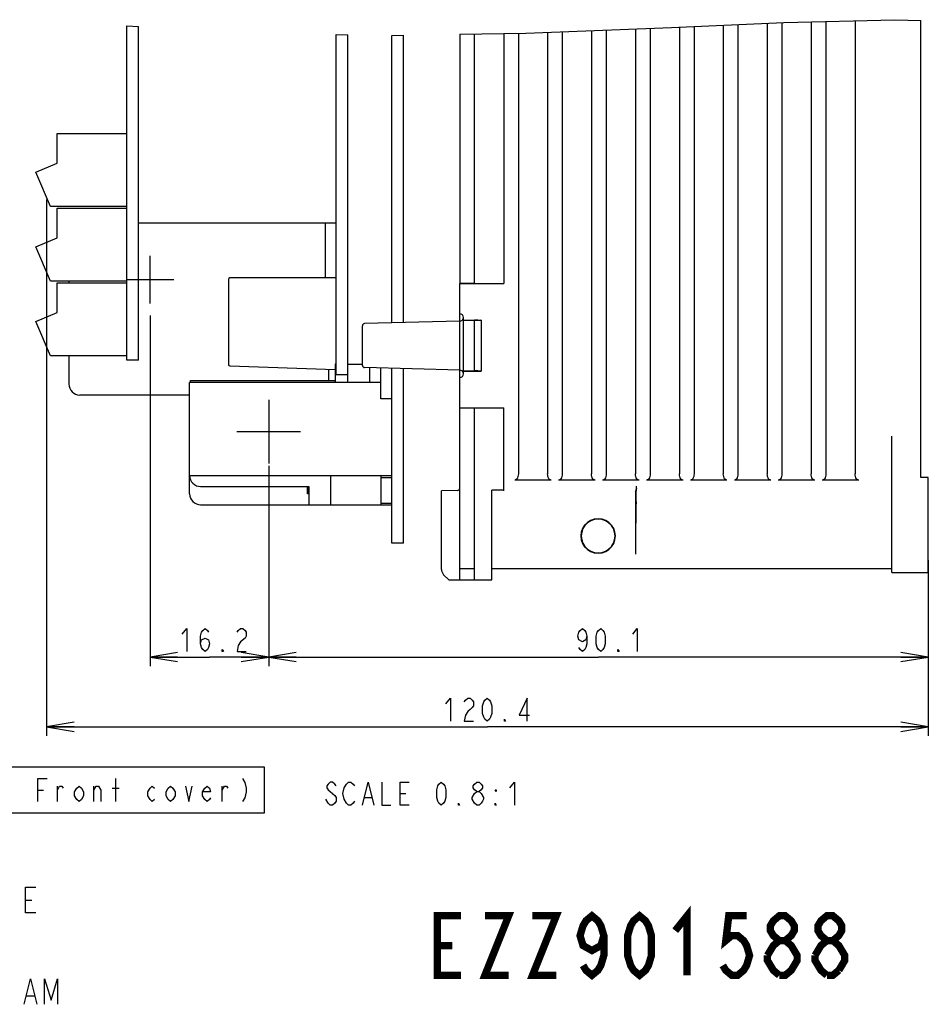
# Model space of a CAD drawing. Extents: x 36 to 410, y 13 to 287.
# Tile 14 of 16: x 304 to 404, y 14 to 121. Entities that reach past the tile are written whole.
import ezdxf

# ---------------------------------------------------------------- set-up
doc = ezdxf.new("R2010")
doc.units = 0
doc.header["$LTSCALE"] = 23.1
doc.layers.get('0').update_dxf_attribs({"linetype": 'CONTINUOUS'})
doc.layers.add('ALL_DIM', color=7, linetype='CONTINUOUS')
doc.layers.add('ALL_NOTE', color=7, linetype='CONTINUOUS')
doc.dimstyles.get("Standard").update_dxf_attribs({"dimtxt": 2.5, "dimasz": 2.5, "dimexe": 1.25, "dimexo": 0.625, "dimtad": 1, "dimcen": 2.5, "dimazin": 3, "dimtfac": 1, "dimtmove": 0, "dimatfit": 3})

# ---------------------------------------------------------------- blocks, each defined once
blk = doc.blocks.new('_OPEN')
at = {"color": 0, "linetype": 'BYBLOCK'}
for p, q in [((0, 0), (-1, 0.167)), ((-1, -0.167), (0, 0)), ((-1, 0), (0, 0))]:
    blk.add_line(p, q, dxfattribs=at)
blk = doc.blocks.new('*D19')
at = {"layer": 'ALL_DIM', "color": 2, "linetype": 'CONTINUOUS'}
for p, q in [((331.7, 72.48), (331.7, 50.57)), ((403.78, 62.16), (403.78, 50.57)), ((331.7, 51.57), (367.74, 51.57)), ((403.78, 51.57), (367.74, 51.57))]:
    blk.add_line(p, q, dxfattribs=at)
at = {"layer": 'ALL_DIM', "color": 2, "linetype": 'CONTINUOUS', "xscale": 3, "yscale": 3, "zscale": 3, "rotation": 180}
blk.add_blockref('_OPEN', (331.7, 51.57), dxfattribs=at)
at = {"layer": 'ALL_DIM', "color": 2, "linetype": 'CONTINUOUS', "xscale": 3, "yscale": 3, "zscale": 3}
blk.add_blockref('_OPEN', (403.78, 51.57), dxfattribs=at)
blk = doc.blocks.new('*D20')
at = {"layer": 'ALL_DIM', "color": 2, "linetype": 'CONTINUOUS'}
for p, q in [((318.74, 88.91), (318.74, 50.57)), ((331.7, 72.48), (331.7, 50.57)), ((318.74, 51.57), (325.22, 51.57)), ((331.7, 51.57), (325.22, 51.57))]:
    blk.add_line(p, q, dxfattribs=at)
at = {"layer": 'ALL_DIM', "color": 2, "linetype": 'CONTINUOUS', "xscale": 3, "yscale": 3, "zscale": 3, "rotation": 180}
blk.add_blockref('_OPEN', (318.74, 51.57), dxfattribs=at)
at = {"layer": 'ALL_DIM', "color": 2, "linetype": 'CONTINUOUS', "xscale": 3, "yscale": 3, "zscale": 3}
blk.add_blockref('_OPEN', (331.7, 51.57), dxfattribs=at)
blk = doc.blocks.new('*D21')
at = {"layer": 'ALL_DIM', "color": 2, "linetype": 'CONTINUOUS'}
for p, q in [((307.43, 101.57), (307.43, 42.95)), ((403.78, 62.16), (403.78, 42.95)), ((307.43, 43.95), (355.6, 43.95)), ((403.78, 43.95), (355.6, 43.95))]:
    blk.add_line(p, q, dxfattribs=at)
at = {"layer": 'ALL_DIM', "color": 2, "linetype": 'CONTINUOUS', "xscale": 3, "yscale": 3, "zscale": 3, "rotation": 180}
blk.add_blockref('_OPEN', (307.43, 43.95), dxfattribs=at)
at = {"layer": 'ALL_DIM', "color": 2, "linetype": 'CONTINUOUS', "xscale": 3, "yscale": 3, "zscale": 3}
blk.add_blockref('_OPEN', (403.78, 43.95), dxfattribs=at)

msp = doc.modelspace()

# ---------------------------------------------------------------- linework, layer by layer
at = {"color": 7, "linetype": 'CONTINUOUS'}
for p, q in [((316.18, 84.005), (316.18, 120.561)), ((316.18, 120.561), (317.46, 120.488)), ((375.712, 120.377), (387.976, 120.937)), ((381.38, 120.636), (381.38, 71.595)), ((382.98, 120.709), (382.98, 71.595)), ((386.18, 120.855), (386.18, 71.595)), ((387.78, 120.928), (387.78, 71.595)), ((387.976, 120.937), (400.136, 121.227)), ((390.98, 121.008), (390.98, 71.595)), ((392.58, 121.047), (392.58, 71.595)), ((395.78, 121.123), (395.78, 71.595)), ((400.136, 121.227), (402.98, 121.145)), ((402.98, 71.191), (402.98, 121.145)), ((317.46, 84.005), (317.46, 120.488)), ((339.06, 82.405), (339.06, 119.612)), ((339.06, 119.612), (340.34, 119.582)), ((340.34, 81.565), (340.34, 119.582)), ((345.14, 119.512), (346.42, 119.532)), ((345.14, 88.089), (345.14, 119.512)), ((346.42, 88.122), (346.42, 119.532)), ((352.58, 119.629), (359.805, 119.742)), ((352.58, 119.629), (352.58, 92.416)), ((354.18, 92.416), (354.18, 119.654)), ((357.38, 119.704), (357.38, 92.405)), ((358.98, 119.729), (358.98, 71.595)), ((359.805, 119.742), (375.712, 120.377)), ((362.18, 119.837), (362.18, 71.595)), ((363.78, 119.901), (363.78, 71.595)), ((366.98, 120.029), (366.98, 71.595)), ((368.58, 120.092), (368.58, 71.595)), ((371.78, 120.22), (371.78, 71.595)), ((373.38, 120.284), (373.38, 71.595)), ((376.58, 120.417), (376.58, 71.595)), ((378.18, 120.49), (378.18, 71.595)), ((308.58, 105.552), (308.58, 108.805)), ((308.58, 108.805), (316.18, 108.805)), ((306.26, 104.565), (308.58, 105.552)), ((307.86, 100.805), (306.26, 104.565)), ((316.18, 100.805), (307.86, 100.805)), ((308.58, 97.392), (308.58, 100.645)), ((308.58, 100.645), (316.18, 100.645)), ((339.06, 99.005), (317.46, 99.005)), ((337.86, 99.005), (337.86, 93.005)), ((306.26, 96.405), (308.58, 97.392)), ((307.86, 92.645), (306.26, 96.405)), ((318.74, 90.205), (318.74, 95.405)), ((316.18, 92.645), (307.86, 92.645)), ((309.86, 92.645), (309.86, 92.485)), ((321.34, 92.805), (316.14, 92.805)), ((327.3, 92.845), (327.3, 83.56)), ((339.06, 93.005), (327.46, 93.005)), ((308.58, 89.232), (308.58, 92.485)), ((308.58, 92.485), (316.18, 92.485)), ((352.58, 92.416), (354.18, 92.416)), ((352.58, 82.927), (352.58, 92.405)), ((352.58, 92.405), (357.38, 92.405)), ((306.26, 88.245), (308.58, 89.232)), ((307.86, 84.485), (306.26, 88.245)), ((352.58, 88.284), (342.173, 88.011)), ((352.98, 88.405), (352.98, 88.687)), ((352.98, 88.405), (354.9, 88.405)), ((352.98, 82.812), (352.98, 88.398)), ((352.98, 88.398), (354.18, 88.377)), ((354.18, 82.833), (354.18, 88.377)), ((354.545, 88.377), (354.18, 88.377)), ((354.545, 88.377), (354.687, 88.378)), ((354.9, 88.405), (354.868, 88.384)), ((354.9, 88.405), (354.9, 82.805)), ((341.94, 83.451), (341.94, 87.771)), ((316.18, 84.485), (307.86, 84.485)), ((309.86, 84.485), (309.86, 81.405)), ((317.46, 84.005), (316.18, 84.005)), ((327.454, 83.4), (338.98, 83.008)), ((338.26, 81.805), (338.26, 83.032)), ((338.98, 83.565), (338.98, 81.565)), ((339.06, 83.565), (338.98, 83.565)), ((340.34, 83.565), (341.94, 83.565)), ((352.58, 82.927), (342.173, 83.199)), ((342.74, 81.565), (342.74, 83.184)), ((343.94, 79.805), (343.94, 83.153)), ((345.14, 64.005), (345.14, 83.121)), ((346.42, 64.005), (346.42, 83.088)), ((352.58, 78.805), (352.58, 82.923)), ((323.14, 81.565), (323.14, 81.805)), ((323.14, 81.805), (338.98, 81.805)), ((340.34, 82.405), (339.06, 82.405)), ((354.18, 82.833), (352.98, 82.812)), ((352.98, 82.805), (354.9, 82.805)), ((352.98, 82.523), (352.98, 82.805)), ((354.545, 82.833), (354.18, 82.833)), ((354.9, 82.805), (354.868, 82.826)), ((323.06, 69.405), (323.06, 81.565)), ((343.94, 81.565), (323.06, 81.565)), ((323.06, 80.205), (311.06, 80.205)), ((331.7, 79.685), (331.7, 72.725)), ((345.14, 79.805), (343.94, 79.805)), ((352.58, 78.805), (357.38, 78.805)), ((352.58, 78.795), (354.18, 78.795)), ((352.58, 60.005), (352.58, 78.795)), ((354.18, 60.005), (354.18, 78.795)), ((357.38, 69.729), (357.38, 78.805)), ((328.22, 76.205), (335.18, 76.205)), ((399.78, 60.805), (399.78, 75.705)), ((323.06, 71.405), (345.14, 71.405)), ((338.5, 68.205), (338.5, 71.405)), ((343.94, 71.405), (343.94, 68.205)), ((343.94, 71.205), (345.14, 71.205)), ((403.78, 71.177), (402.98, 71.191)), ((403.78, 60.805), (403.78, 71.177)), ((324.26, 70.205), (336.1, 70.205)), ((335.94, 69.405), (335.94, 70.205)), ((336.1, 70.154), (335.94, 70.154)), ((336.1, 70.052), (335.94, 70.052)), ((336.1, 70.205), (336.1, 68.205)), ((362.574, 70.905), (358.585, 70.905)), ((367.374, 70.905), (363.385, 70.905)), ((372.174, 70.905), (368.185, 70.905)), ((376.974, 70.905), (372.985, 70.905)), ((381.774, 70.905), (377.785, 70.905)), ((386.574, 70.905), (382.585, 70.905)), ((391.374, 70.905), (387.385, 70.905)), ((396.174, 70.905), (392.185, 70.905)), ((336.1, 69.916), (335.94, 69.916)), ((336.1, 69.78), (335.94, 69.78)), ((336.1, 69.678), (335.94, 69.678)), ((336.1, 69.575), (335.94, 69.575)), ((336.1, 69.507), (335.94, 69.507)), ((336.1, 69.439), (335.94, 69.439)), ((336.1, 69.405), (335.94, 69.405)), ((352.344, 69.771), (350.58, 69.74)), ((350.58, 61.137), (350.58, 69.74)), ((357.38, 69.803), (356.1, 69.803)), ((356.1, 60.005), (356.1, 69.803)), ((371.793, 69.626), (371.862, 69.729)), ((324.26, 68.205), (345.14, 68.205)), ((343.94, 68.405), (345.14, 68.405)), ((346.42, 64.005), (345.14, 64.005)), ((350.814, 60.571), (351.38, 60.005)), ((354.18, 61.205), (352.58, 61.205)), ((399.78, 61.205), (356.1, 61.205)), ((399.78, 60.805), (403.78, 60.805)), ((351.38, 60.005), (356.1, 60.005))]:
    msp.add_line(p, q, dxfattribs=at)
for points in [[(354.687, 88.378), (354.747, 88.379), (354.797, 88.38), (354.835, 88.381), (354.858, 88.383), (354.868, 88.384)], [(354.868, 82.826), (354.858, 82.828), (354.835, 82.829), (354.797, 82.83), (354.747, 82.831), (354.687, 82.832), (354.545, 82.833)], [(358.98, 71.595), (358.969, 71.432), (358.941, 71.287), (358.896, 71.16), (358.835, 71.054), (358.759, 70.972), (358.673, 70.921), (358.585, 70.905)], [(362.574, 70.905), (362.486, 70.921), (362.4, 70.972), (362.324, 71.054), (362.263, 71.16), (362.218, 71.287), (362.19, 71.432), (362.18, 71.595)], [(363.78, 71.595), (363.769, 71.432), (363.741, 71.287), (363.696, 71.16), (363.635, 71.054), (363.559, 70.972), (363.473, 70.921), (363.385, 70.905)], [(367.374, 70.905), (367.286, 70.921), (367.2, 70.972), (367.124, 71.054), (367.063, 71.16), (367.018, 71.287), (366.99, 71.432), (366.98, 71.595)], [(368.58, 71.595), (368.569, 71.432), (368.541, 71.287), (368.496, 71.16), (368.435, 71.054), (368.359, 70.972), (368.273, 70.921), (368.185, 70.905)], [(372.174, 70.905), (372.086, 70.921), (372, 70.972), (371.924, 71.054), (371.863, 71.16), (371.818, 71.287), (371.79, 71.432), (371.78, 71.595)], [(373.38, 71.595), (373.369, 71.432), (373.341, 71.287), (373.296, 71.16), (373.235, 71.054), (373.159, 70.972), (373.073, 70.921), (372.985, 70.905)], [(376.974, 70.905), (376.886, 70.921), (376.8, 70.972), (376.724, 71.054), (376.663, 71.16), (376.618, 71.287), (376.59, 71.432), (376.58, 71.595)], [(378.18, 71.595), (378.169, 71.432), (378.141, 71.287), (378.096, 71.16), (378.035, 71.054), (377.959, 70.972), (377.873, 70.921), (377.785, 70.905)], [(381.774, 70.905), (381.686, 70.921), (381.6, 70.972), (381.524, 71.054), (381.463, 71.16), (381.418, 71.287), (381.39, 71.432), (381.38, 71.595)], [(382.98, 71.595), (382.969, 71.432), (382.941, 71.287), (382.896, 71.16), (382.835, 71.054), (382.759, 70.972), (382.673, 70.921), (382.585, 70.905)], [(386.574, 70.905), (386.486, 70.921), (386.4, 70.972), (386.324, 71.054), (386.263, 71.16), (386.218, 71.287), (386.19, 71.432), (386.18, 71.595)], [(387.78, 71.595), (387.769, 71.432), (387.741, 71.287), (387.696, 71.16), (387.635, 71.054), (387.559, 70.972), (387.473, 70.921), (387.385, 70.905)], [(391.374, 70.905), (391.286, 70.921), (391.2, 70.972), (391.124, 71.054), (391.063, 71.16), (391.018, 71.287), (390.99, 71.432), (390.98, 71.595)], [(392.58, 71.595), (392.569, 71.432), (392.541, 71.287), (392.496, 71.16), (392.435, 71.054), (392.359, 70.972), (392.273, 70.921), (392.185, 70.905)], [(396.174, 70.905), (396.086, 70.921), (396, 70.972), (395.924, 71.054), (395.863, 71.16), (395.818, 71.287), (395.79, 71.432), (395.78, 71.595)], [(371.842, 68.538), (371.856, 69.012), (371.869, 69.579), (371.881, 70.234)], [(371.877, 70.026), (371.873, 69.868), (371.867, 69.768), (371.862, 69.729)], [(371.793, 69.626), (371.791, 69.607), (371.788, 69.559), (371.786, 69.484), (371.784, 69.384), (371.782, 69.264), (371.781, 69.127), (371.78, 68.979), (371.78, 62.805)], [(371.842, 68.538), (371.826, 68.017), (371.813, 67.365), (371.801, 66.598), (371.792, 65.737), (371.785, 64.801), (371.781, 63.816), (371.78, 62.805)], [(367.7, 66.69), (367.273, 66.642), (366.875, 66.502), (366.52, 66.276), (366.223, 65.978), (365.997, 65.62), (365.859, 65.221), (365.814, 64.805), (365.859, 64.389), (365.997, 63.991), (366.223, 63.632), (366.52, 63.334), (366.875, 63.109), (367.273, 62.968), (367.7, 62.921)], [(367.7, 66.651), (367.288, 66.604), (366.897, 66.467), (366.549, 66.249), (366.256, 65.956), (366.037, 65.608), (365.9, 65.216), (365.854, 64.805), (365.9, 64.394), (366.037, 64.002), (366.256, 63.655), (366.549, 63.362), (366.897, 63.143), (367.288, 63.006), (367.7, 62.96)], [(367.7, 62.921), (368.126, 62.968), (368.524, 63.109), (368.878, 63.335), (369.175, 63.633), (369.4, 63.991), (369.538, 64.39), (369.583, 64.805), (369.538, 65.221), (369.4, 65.619), (369.175, 65.977), (368.878, 66.275), (368.524, 66.501), (368.126, 66.642), (367.7, 66.69)], [(367.7, 62.96), (368.111, 63.006), (368.502, 63.143), (368.85, 63.362), (369.143, 63.655), (369.361, 64.003), (369.499, 64.394), (369.545, 64.805), (369.499, 65.216), (369.361, 65.608), (369.143, 65.955), (368.85, 66.248), (368.502, 66.467), (368.111, 66.604), (367.7, 66.651)]]:
    msp.add_lwpolyline(points, dxfattribs=at)
for centre, radius, start, end in [((327.46, 92.845), 0.16, 90, 180), ((352.58, 88.687), 0.4, 0, 90), ((352.58, 88.684), 0.4, 270, 342.3845), ((342.18, 87.771), 0.24, 91.5, 180), ((327.46, 83.56), 0.16, 180, 268.05191), ((342.18, 83.439), 0.24, 180, 268.5), ((352.58, 82.523), 0.4, 18, 90), ((352.58, 82.523), 0.4, 270, 360), ((311.06, 81.405), 1.2, 180, 270), ((324.26, 71.405), 1.2, 180, 270), ((352.34, 70.011), 0.24, 271, 359.99996), ((324.26, 69.405), 1.2, 180, 270), ((351.38, 61.137), 0.8, 180, 225)]:
    msp.add_arc(centre, radius, start, end, dxfattribs=at)
at = {"layer": 'ALL_DIM', "color": 2, "linetype": 'CONTINUOUS'}
for points in [[(322.247, 54.066), (322.747, 54.691), (322.747, 52.191)], [(324.247, 53.024), (324.372, 53.441), (324.747, 53.649), (325.122, 53.441), (325.247, 53.024), (325.122, 52.608), (324.997, 52.399), (324.747, 52.191), (324.497, 52.399), (324.372, 52.608), (324.247, 53.024), (324.247, 53.858), (324.372, 54.274), (324.497, 54.483), (324.747, 54.691), (324.997, 54.483), (325.122, 54.274)], [(328.247, 54.274), (328.372, 54.483), (328.622, 54.691), (328.872, 54.691), (329.122, 54.483), (329.247, 54.274), (329.247, 53.858), (329.122, 53.649)], [(366.48, 53.858), (366.355, 53.441), (365.98, 53.233), (365.605, 53.441), (365.48, 53.858), (365.605, 54.274), (365.73, 54.483), (365.98, 54.691), (366.23, 54.483), (366.355, 54.274), (366.48, 53.858), (366.48, 53.024), (366.355, 52.608), (366.23, 52.399), (365.98, 52.191), (365.73, 52.399), (365.605, 52.608)], [(367.98, 52.191), (367.73, 52.399), (367.605, 52.608), (367.48, 53.024), (367.48, 53.858), (367.605, 54.274), (367.73, 54.483), (367.98, 54.691), (368.23, 54.483), (368.355, 54.274), (368.48, 53.858), (368.48, 53.024), (368.355, 52.608), (368.23, 52.399), (367.98, 52.191)], [(371.48, 54.066), (371.98, 54.691), (371.98, 52.191)], [(329.122, 53.649), (328.622, 53.233), (328.372, 52.816), (328.247, 52.191), (329.247, 52.191)], [(326.747, 52.191), (326.622, 52.191), (326.622, 52.399), (326.747, 52.191)], [(369.98, 52.191), (369.855, 52.191), (369.855, 52.399), (369.98, 52.191)], [(351.074, 46.454), (351.574, 47.079), (351.574, 44.579)], [(353.074, 46.663), (353.199, 46.871), (353.449, 47.079), (353.699, 47.079), (353.949, 46.871), (354.074, 46.663), (354.074, 46.246), (353.949, 46.038), (353.699, 45.829), (353.449, 45.621), (353.199, 45.204), (353.074, 44.579), (354.074, 44.579)], [(355.574, 44.579), (355.324, 44.788), (355.199, 44.996), (355.074, 45.413), (355.074, 46.246), (355.199, 46.663), (355.324, 46.871), (355.574, 47.079), (355.824, 46.871), (355.949, 46.663), (356.074, 46.246), (356.074, 45.413), (355.949, 44.996), (355.824, 44.788), (355.574, 44.579)], [(359.949, 44.579), (359.949, 47.079), (359.074, 45.204), (360.199, 45.204)], [(357.574, 44.579), (357.449, 44.579), (357.449, 44.788), (357.574, 44.579)]]:
    msp.add_lwpolyline(points, dxfattribs=at)
at = {"layer": 'ALL_NOTE', "color": 2, "linetype": 'CONTINUOUS'}
for p, q in [((314.979, 35.785), (314.979, 38.285)), ((306.479, 37.035), (307.104, 37.035)), ((308.604, 35.785), (308.604, 37.451)), ((312.604, 35.785), (312.604, 37.451)), ((314.604, 37.243), (315.354, 37.243)), ((326.604, 35.785), (326.604, 37.451)), ((346.058, 36.649), (346.683, 36.649)), ((342.183, 36.232), (342.933, 36.232)), ((354.433, 35.399), (354.183, 35.607)), ((305.123, 25.017), (305.823, 25.017)), ((305.254, 14.55), (306.094, 14.55))]:
    msp.add_line(p, q, dxfattribs=at)
for points in [[(272.729, 34.535), (331.229, 34.535), (331.229, 39.535), (272.729, 39.535), (272.729, 34.535)], [(306.479, 35.785), (306.479, 38.285), (307.479, 38.285)], [(328.854, 38.285), (329.104, 37.868), (329.229, 37.243), (329.229, 36.826), (329.104, 36.201), (328.854, 35.785)], [(339.058, 37.482), (338.933, 37.691), (338.683, 37.899), (338.433, 37.899), (338.183, 37.691), (338.058, 37.482), (338.058, 37.274), (338.183, 37.066), (338.433, 36.857), (338.683, 36.649), (338.933, 36.441), (339.058, 36.232), (339.058, 35.816), (338.933, 35.607), (338.683, 35.399), (338.433, 35.399), (338.183, 35.607), (337.933, 36.024)], [(339.933, 37.274), (340.183, 37.691), (340.433, 37.899), (340.683, 37.899), (340.933, 37.691), (341.058, 37.482)], [(341.933, 35.399), (342.558, 37.899), (343.183, 35.399)], [(344.058, 37.899), (344.058, 35.399), (345.058, 35.399)], [(347.058, 35.399), (346.058, 35.399), (346.058, 37.899), (347.058, 37.899)], [(350.558, 35.399), (350.308, 35.607), (350.183, 35.816), (350.058, 36.232), (350.058, 37.066), (350.183, 37.482), (350.308, 37.691), (350.558, 37.899), (350.808, 37.691), (350.933, 37.482), (351.058, 37.066), (351.058, 36.232), (350.933, 35.816), (350.808, 35.607), (350.558, 35.399)], [(354.433, 36.857), (354.183, 37.066), (354.058, 37.274), (354.058, 37.482), (354.183, 37.691), (354.433, 37.899), (354.683, 37.899), (354.933, 37.691), (355.058, 37.482), (355.058, 37.274), (354.933, 37.066), (354.683, 36.857)], [(358.058, 37.274), (358.558, 37.899), (358.558, 35.399)], [(308.604, 37.035), (308.854, 37.451), (309.104, 37.451), (309.229, 37.243)], [(311.479, 36.41), (311.229, 35.993), (310.979, 35.785), (310.729, 35.993), (310.479, 36.41), (310.479, 36.826), (310.729, 37.243), (310.979, 37.451), (311.229, 37.243), (311.479, 36.826), (311.479, 36.41)], [(312.604, 37.035), (312.854, 37.451), (313.104, 37.451), (313.354, 37.035), (313.354, 35.785)], [(319.229, 35.993), (318.979, 35.785), (318.729, 35.993), (318.479, 36.41), (318.479, 36.826), (318.729, 37.243), (318.979, 37.451), (319.229, 37.243)], [(321.479, 36.41), (321.229, 35.993), (320.979, 35.785), (320.729, 35.993), (320.479, 36.41), (320.479, 36.826), (320.729, 37.243), (320.979, 37.451), (321.229, 37.243), (321.479, 36.826), (321.479, 36.41)], [(322.604, 37.451), (322.979, 35.785), (323.354, 37.451)], [(325.354, 36.201), (325.229, 35.993), (324.979, 35.785), (324.729, 35.993), (324.479, 36.41), (324.479, 36.826), (324.729, 37.243), (324.979, 37.451), (325.229, 37.243), (325.354, 36.826), (324.479, 36.826)], [(326.604, 37.035), (326.854, 37.451), (327.104, 37.451), (327.229, 37.243)], [(340.183, 35.607), (339.933, 36.024), (339.808, 36.649), (339.933, 37.274)], [(353.933, 36.232), (354.183, 36.649), (354.433, 36.857), (354.683, 36.857), (354.933, 36.649)], [(354.933, 36.649), (355.183, 36.232), (355.183, 36.024), (355.058, 35.816), (354.933, 35.607), (354.683, 35.399), (354.433, 35.399)], [(356.558, 37.066), (356.558, 36.857), (356.433, 37.066), (356.558, 37.066)], [(341.058, 35.816), (340.933, 35.607), (340.683, 35.399), (340.433, 35.399), (340.183, 35.607)], [(352.558, 35.399), (352.433, 35.399), (352.433, 35.607), (352.558, 35.399)], [(354.183, 35.607), (353.933, 36.024), (353.933, 36.232)], [(356.558, 35.399), (356.433, 35.399), (356.433, 35.607), (356.558, 35.399)], [(306.243, 23.617), (305.123, 23.617), (305.123, 26.417), (306.243, 26.417)], [(304.974, 13.617), (305.674, 16.417), (306.374, 13.617)], [(307.214, 13.617), (307.214, 16.417), (307.914, 14.084), (308.614, 16.417), (308.614, 13.617)]]:
    msp.add_lwpolyline(points, dxfattribs=at)
at = {"layer": 'ALL_NOTE', "color": 2, "linetype": 'CONTINUOUS', "const_width": 0.8}
for points in [[(352.724, 16.789), (350.124, 16.789), (350.124, 23.289), (352.724, 23.289)], [(355.324, 23.289), (357.924, 23.289), (355.324, 16.789), (357.924, 16.789)], [(360.524, 23.289), (363.124, 23.289), (360.524, 16.789), (363.124, 16.789)], [(368.324, 21.122), (367.999, 20.039), (367.024, 19.497), (366.049, 20.039), (365.724, 21.122), (366.049, 22.205), (366.374, 22.747), (367.024, 23.289), (367.674, 22.747), (367.999, 22.205), (368.324, 21.122), (368.324, 18.955), (367.999, 17.872), (367.674, 17.33), (367.024, 16.789), (366.374, 17.33), (366.049, 17.872)], [(372.224, 16.789), (371.574, 17.33), (371.249, 17.872), (370.924, 18.955), (370.924, 21.122), (371.249, 22.205), (371.574, 22.747), (372.224, 23.289), (372.874, 22.747), (373.199, 22.205), (373.524, 21.122), (373.524, 18.955), (373.199, 17.872), (372.874, 17.33), (372.224, 16.789)], [(376.124, 21.664), (377.424, 23.289), (377.424, 16.789)], [(383.924, 23.289), (381.974, 23.289), (381.649, 20.58), (382.299, 21.122), (382.949, 21.122), (383.599, 20.58), (383.924, 20.039), (384.249, 18.955), (383.924, 17.872), (383.599, 17.33), (382.949, 16.789), (382.299, 16.789), (381.649, 17.33), (381.324, 17.872)], [(387.499, 20.58), (386.849, 21.122), (386.524, 21.664), (386.524, 22.205), (386.849, 22.747), (387.499, 23.289), (388.149, 23.289), (388.799, 22.747), (389.124, 22.205), (389.124, 21.664), (388.799, 21.122), (388.149, 20.58)], [(392.699, 20.58), (392.049, 21.122), (391.724, 21.664), (391.724, 22.205), (392.049, 22.747), (392.699, 23.289), (393.349, 23.289), (393.999, 22.747), (394.324, 22.205), (394.324, 21.664), (393.999, 21.122), (393.349, 20.58)], [(386.199, 18.955), (386.849, 20.039), (387.499, 20.58), (388.149, 20.58), (388.799, 20.039), (389.124, 19.497), (389.449, 18.955), (389.449, 18.414), (389.124, 17.872), (388.799, 17.33), (388.149, 16.789), (387.499, 16.789)], [(391.399, 18.955), (392.049, 20.039), (392.699, 20.58), (393.349, 20.58), (393.999, 20.039), (394.324, 19.497), (394.649, 18.955), (394.649, 18.414), (393.999, 17.33)], [(350.124, 20.039), (351.749, 20.039)], [(387.499, 16.789), (386.849, 17.33), (386.524, 17.872), (386.199, 18.414), (386.199, 18.955)], [(392.699, 16.789), (392.049, 17.33), (391.724, 17.872), (391.399, 18.414), (391.399, 18.955)], [(393.999, 17.33), (393.349, 16.789), (392.699, 16.789)]]:
    msp.add_lwpolyline(points, dxfattribs=at)

# ---------------------------------------------------------------- dimensions: what is measured, and where the dimension line sits
at = {"layer": 'ALL_DIM', "color": 2, "linetype": 'CONTINUOUS'}
for base, p1, p2, picture, middle in [((307.429, 43.954), (403.78, 62.155), (307.429, 101.567), '*D21', (350.574, 44.579)), ((318.74, 51.566), (331.7, 72.475), (318.74, 88.911), '*D20', (321.747, 52.191))]:
    dim = msp.add_linear_dim(base=base, p1=p1, p2=p2, angle=180, dimstyle='Standard', dxfattribs=at)
    dim.commit()
    dim.dimension.update_dxf_attribs({"geometry": picture, "text_midpoint": middle, "dimtype": 128})
dim = msp.add_linear_dim(base=(403.78, 51.566), p1=(331.7, 72.475), p2=(403.78, 62.155), dimstyle='Standard', dxfattribs=at)
dim.commit()
dim.dimension.update_dxf_attribs({"geometry": '*D19', "text_midpoint": (364.98, 52.191), "dimtype": 128})

doc.saveas('drawing.dxf')
